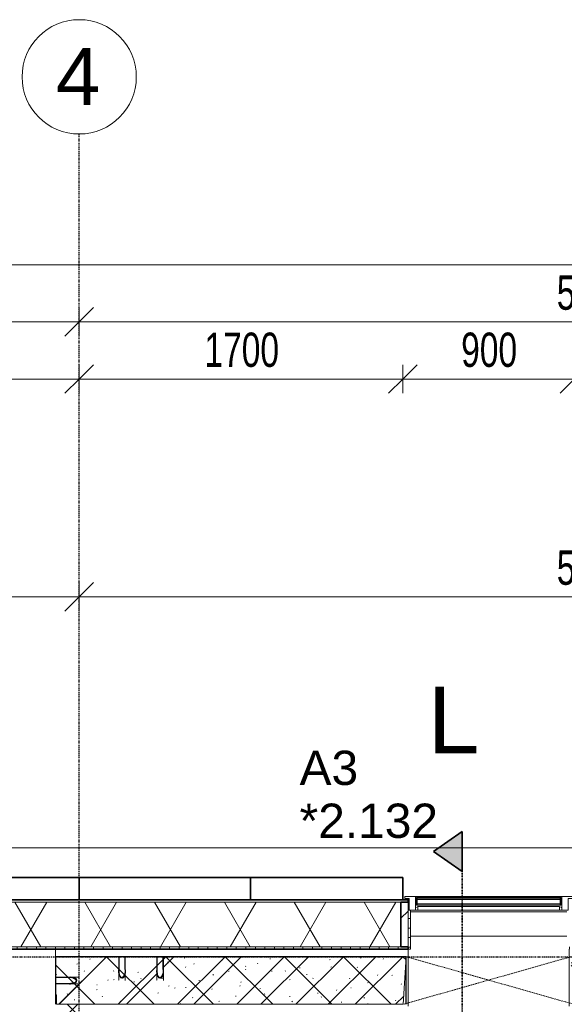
# Model space of a CAD drawing. Header units: millimetres. Extents: x -80560 to 110805, y -11020 to 52719.
# Tile 137 of 182: x 56182 to 59042, y 47550 to 52719. Entities that reach past the tile are written whole.
import ezdxf

# ---------------------------------------------------------------- set-up
doc = ezdxf.new("R2010")
doc.units = ezdxf.units.MM
for name, pattern in [('CENTER2', [20, 8, -4, 4, -4]), ('Dash', [6.35, 3.175, -3.175]), ('DASHDOT2', [8, 4, -2, 0, -2]), ('DASHED2-1', [3, 2, -1]), ('Hidden 1', [3.5, 2, -1.5])]:
    doc.linetypes.add(name, pattern=pattern)
for name, color, linetype, lineweight in [('A-ANNO-DIMS', 211, 'Continuous', 9), ('A-ANNO-DIMS-100', 211, 'Continuous', 9), ('A-FLOR', 192, 'Continuous', 18), ('A-FLOR-OVHD', 1, 'DASHED2-1', 18), ('A-GENM', 13, 'Continuous', 18), ('A-GLAZ', 151, 'Continuous', 18), ('A-GLAZ-IDEN', 152, 'Continuous', 18), ('A-GLAZ-SILL', 1, 'Continuous', 18), ('A-WALL', 113, 'Continuous', 35), ('A-WALL-PATT', 111, 'Continuous', 35), ('G-ANNO-SYMB', 111, 'Continuous', 9), ('S-GRID', 1, 'Continuous', 9), ('S-GRID-IDEN', 1, 'Continuous', 9)]:
    doc.layers.add(name, color=color, linetype=linetype, lineweight=lineweight)
doc.styles.add('Arial', font='arial.ttf', dxfattribs={"height": 180})
doc.styles.add('Arial_4', font='arial.ttf', dxfattribs={"height": 350})
doc.styles.add('Arial_5', font='arial.ttf', dxfattribs={"height": 300})
doc.styles.add('Arial_6', font='arial.ttf', dxfattribs={"width": 0.7, "height": 180})
doc.dimstyles.new('n3o_1_8', dxfattribs={"dimscale": 304.8, "dimtxt": 183.646692, "dimasz": 0.492126, "dimexe": 0.246063, "dimexo": 0.0625, "dimgap": 0.032808, "dimtad": 1, "dimdec": 0, "dimdsep": 46, "dimtxsty": 'Arial_6', "dimblk1": 'OBLIQUE', "dimblk2": 'OBLIQUE', "dimsah": 1, "dimcen": 0.09, "dimdle": 0.246063, "dimazin": 0, "dimtfac": 1, "dimtdec": 4, "dimtix": 1, "dimtmove": 0, "dimatfit": 3, "dimfxl": 0.246063, "dimfxlon": 1, "dimtvp": 1, "dimtolj": 1, "dimtzin": 0, "dimarcsym": 2})
doc.dimstyles.new('n3o_1_8_4', dxfattribs={"dimscale": 304.8, "dimtxt": 183.646692, "dimasz": 0.492126, "dimexe": 0.246063, "dimexo": 0.0625, "dimgap": 0.032808, "dimtad": 1, "dimdec": 0, "dimdsep": 46, "dimtxsty": 'Arial_6', "dimblk1": 'OBLIQUE', "dimblk2": 'OBLIQUE', "dimsah": 1, "dimcen": 0.09, "dimdle": 0.246063, "dimazin": 0, "dimtfac": 1, "dimtdec": 4, "dimtix": 1, "dimtmove": 0, "dimatfit": 3, "dimfxl": 0.246063, "dimfxlon": 1, "dimtvp": 1, "dimtolj": 1, "dimtzin": 0, "dimarcsym": 2})

# ---------------------------------------------------------------- blocks, each defined once
blk = doc.blocks.new('19112_SW_LeonardoCollege_R2020_rvt-1-DO_02 tweede verdieping')
at = {"layer": 'A-WALL-PATT', "lineweight": 5}
h = blk.add_hatch(dxfattribs=at)
h.set_pattern_fill('FP_177', color=10, angle=45, style=0, pattern_type=2)
h.set_pattern_definition([(225, (34237.5, 47800), (155.563, -155.563), []), (315, (34237.5, 47800), (155.563, 155.563), [])])
h.paths.add_polyline_path([(31671.3, 47550), (33317, 47550), (33317, 47800), (31475, 47800), (31475, 47550)], flags=0)
h.paths.add_polyline_path([(37000, 47550), (37000, 47800), (35483, 47800), (35483, 47550), (36957.4, 47550)], flags=0)
h.paths.add_polyline_path([(34183, 47550), (34617, 47550), (34617, 47800), (34183, 47800), (34183, 47581.1)], flags=0)
h = blk.add_hatch(dxfattribs=at)
h.set_pattern_fill('FP_175', color=10, angle=45, style=0, pattern_type=2)
h.set_pattern_definition([(135, (31725, 43632.5), (-155.563, -155.563), []), (225, (31725, 43632.5), (155.563, -155.563), [])])
h.paths.add_polyline_path([(31671.3, 39715), (31725, 39715), (31725, 47550), (31475, 47550), (31475, 39715)], flags=0)
at = {"layer": 'A-WALL', "color": 50, "lineweight": 25}
for p, q in [((33317, 47800), (31475, 47800)), ((31475, 47800), (31475, 47550)), ((33317, 47550), (33317, 47800))]:
    blk.add_line(p, q, dxfattribs=at)
at = {"layer": 'A-WALL', "color": 250, "lineweight": 9}
blk.add_line((33317, 47800), (33327, 47800), dxfattribs=at)
blk = doc.blocks.new('MB 31 Wandsparing - 866 x 1634-3275055-DO_02 tweede verdieping')
at = {"layer": 'A-GENM', "linetype": 'Dash', "lineweight": 9}
for p, q in [((-456.2, 125), (424.8, -125)), ((-441.2, -125), (439.8, 125))]:
    blk.add_line(p, q, dxfattribs=at)
blk = doc.blocks.new('MB 23 Gain Inno _onder element_ - ø83 x 1000-V470-DO_02 tweede verdieping')
at = {"layer": 'A-GENM', "linetype": 'Hidden 1', "lineweight": 13}
for p, q in [((-17, -125), (-17, -60)), ((-15, -60), (-15, -125)), ((15, -125), (15, -60)), ((17, -60), (17, -125)), ((-15, -125), (-17, -125)), ((17, -125), (15, -125))]:
    blk.add_line(p, q, dxfattribs=at)
at = {"layer": 'A-GENM', "linetype": 'Hidden 1', "lineweight": 13, "flags": 128}
for points in [[(-17, -60), (-17, -57.6), (-17, -55.2), (-17, -52.8), (-17, -50.4), (-17, -48.1), (-17, -45.7), (-17, -43.4), (-17, -41.1), (-17, -38.9), (-17, -36.6), (-17, -34.4), (-17, -32.3), (-17, -30.2), (-17, -28.1), (-17, -26.1), (-17, -24.2), (-17, -22.3), (-17, -20.4), (-17, -18.7), (-17, -17), (-17, -15.3), (-17, -13.8), (-17, -12.3), (-17, -10.8), (-17, -9.5), (-17, -8.3), (-17, -7.1), (-17, -6), (-17, -5), (-17, -4.1), (-17, -3.3), (-17, -2.5), (-17, -1.9), (-17, -1.3), (-17, -0.9), (-17, -0.5), (-17, -0.2), (-17, -0.1), (-17, 0)], [(0, -15), (-6.7, -17.7), (-11, -23.6), (-13.4, -30.6), (-14.5, -37.9), (-14.9, -45.3), (-15, -52.7), (-15, -60)], [(0, -11.7), (7.4, -14.5), (12.3, -20.7), (15.1, -28.2), (16.4, -36.1), (16.9, -44.1), (17, -52.1), (17, -60)], [(17, 0), (17, -0.2), (17, -0.4), (17, -0.8), (17, -1.2), (17, -1.7), (17, -2.3), (17, -3), (17, -3.8), (17, -4.7), (17, -5.7), (17, -6.8), (17, -7.9), (17, -9.2), (17, -10.5), (17, -11.9), (17, -13.3), (17, -14.9), (17, -16.5), (17, -18.2), (17, -20), (17, -21.8), (17, -23.7), (17, -25.6), (17, -27.6), (17, -29.6), (17, -31.7), (17, -33.9), (17, -36), (17, -38.3), (17, -40.5), (17, -42.8), (17, -45.1), (17, -47.4), (17, -49.8), (17, -52.2), (17, -54.6), (17, -57), (17, -59.4), (17, -60)]]:
    blk.add_lwpolyline(points, dxfattribs=at)
at = {"layer": 'A-GENM', "linetype": 'Hidden 1', "lineweight": 13}
for centre, radius, start, end in [((27.3, -48.5), 45.8, 126.6292, 194.56), ((-27.8, -49.3), 44.1, 345.9286, 50.9413)]:
    blk.add_arc(centre, radius, start, end, dxfattribs=at)
blk = doc.blocks.new('MB 23 Gain Inno _onder element_ - ø63 x 900-V471-DO_02 tweede verdieping')
at = {"layer": 'A-GENM', "linetype": 'Hidden 1', "lineweight": 13}
for p, q in [((-17, -125), (-17, -60)), ((-15, -60), (-15, -125)), ((15, -125), (15, -60)), ((17, -60), (17, -125)), ((-15, -125), (-17, -125)), ((17, -125), (15, -125))]:
    blk.add_line(p, q, dxfattribs=at)
at = {"layer": 'A-GENM', "linetype": 'Hidden 1', "lineweight": 13, "flags": 128}
for points in [[(-17, -60), (-17, -57.6), (-17, -55.2), (-17, -52.8), (-17, -50.4), (-17, -48.1), (-17, -45.7), (-17, -43.4), (-17, -41.1), (-17, -38.9), (-17, -36.6), (-17, -34.4), (-17, -32.3), (-17, -30.2), (-17, -28.1), (-17, -26.1), (-17, -24.2), (-17, -22.3), (-17, -20.4), (-17, -18.7), (-17, -17), (-17, -15.3), (-17, -13.8), (-17, -12.3), (-17, -10.8), (-17, -9.5), (-17, -8.3), (-17, -7.1), (-17, -6), (-17, -5), (-17, -4.1), (-17, -3.3), (-17, -2.5), (-17, -1.9), (-17, -1.3), (-17, -0.9), (-17, -0.5), (-17, -0.2), (-17, -0.1), (-17, 0)], [(0, -15), (-6.7, -17.7), (-11, -23.6), (-13.4, -30.6), (-14.5, -37.9), (-14.9, -45.3), (-15, -52.7), (-15, -60)], [(0, -11.7), (7.4, -14.5), (12.3, -20.7), (15.1, -28.2), (16.4, -36.1), (16.9, -44.1), (17, -52.1), (17, -60)], [(17, 0), (17, -0.2), (17, -0.4), (17, -0.8), (17, -1.2), (17, -1.7), (17, -2.3), (17, -3), (17, -3.8), (17, -4.7), (17, -5.7), (17, -6.8), (17, -7.9), (17, -9.2), (17, -10.5), (17, -11.9), (17, -13.3), (17, -14.9), (17, -16.5), (17, -18.2), (17, -20), (17, -21.8), (17, -23.7), (17, -25.6), (17, -27.6), (17, -29.6), (17, -31.7), (17, -33.9), (17, -36), (17, -38.3), (17, -40.5), (17, -42.8), (17, -45.1), (17, -47.4), (17, -49.8), (17, -52.2), (17, -54.6), (17, -57), (17, -59.4), (17, -60)]]:
    blk.add_lwpolyline(points, dxfattribs=at)
at = {"layer": 'A-GENM', "linetype": 'Hidden 1', "lineweight": 13}
for centre, radius, start, end in [((27.3, -48.5), 45.8, 126.6292, 194.56), ((-27.8, -49.3), 44.1, 345.9286, 50.9413)]:
    blk.add_arc(centre, radius, start, end, dxfattribs=at)
blk = doc.blocks.new('MB 23 Gain Inno _onder element_ - ø63 x 900-V472-DO_02 tweede verdieping')
at = {"layer": 'A-GENM', "linetype": 'Hidden 1', "lineweight": 13}
for p, q in [((-17, -125), (-17, -60)), ((-15, -60), (-15, -125)), ((15, -125), (15, -60)), ((17, -60), (17, -125)), ((-15, -125), (-17, -125)), ((17, -125), (15, -125))]:
    blk.add_line(p, q, dxfattribs=at)
at = {"layer": 'A-GENM', "linetype": 'Hidden 1', "lineweight": 13, "flags": 128}
for points in [[(-17, -60), (-17, -57.6), (-17, -55.2), (-17, -52.8), (-17, -50.4), (-17, -48.1), (-17, -45.7), (-17, -43.4), (-17, -41.1), (-17, -38.9), (-17, -36.6), (-17, -34.4), (-17, -32.3), (-17, -30.2), (-17, -28.1), (-17, -26.1), (-17, -24.2), (-17, -22.3), (-17, -20.4), (-17, -18.7), (-17, -17), (-17, -15.3), (-17, -13.8), (-17, -12.3), (-17, -10.8), (-17, -9.5), (-17, -8.3), (-17, -7.1), (-17, -6), (-17, -5), (-17, -4.1), (-17, -3.3), (-17, -2.5), (-17, -1.9), (-17, -1.3), (-17, -0.9), (-17, -0.5), (-17, -0.2), (-17, -0.1), (-17, 0)], [(0, -15), (-6.7, -17.7), (-11, -23.6), (-13.4, -30.6), (-14.5, -37.9), (-14.9, -45.3), (-15, -52.7), (-15, -60)], [(0, -11.7), (7.4, -14.5), (12.3, -20.7), (15.1, -28.2), (16.4, -36.1), (16.9, -44.1), (17, -52.1), (17, -60)], [(17, 0), (17, -0.2), (17, -0.4), (17, -0.8), (17, -1.2), (17, -1.7), (17, -2.3), (17, -3), (17, -3.8), (17, -4.7), (17, -5.7), (17, -6.8), (17, -7.9), (17, -9.2), (17, -10.5), (17, -11.9), (17, -13.3), (17, -14.9), (17, -16.5), (17, -18.2), (17, -20), (17, -21.8), (17, -23.7), (17, -25.6), (17, -27.6), (17, -29.6), (17, -31.7), (17, -33.9), (17, -36), (17, -38.3), (17, -40.5), (17, -42.8), (17, -45.1), (17, -47.4), (17, -49.8), (17, -52.2), (17, -54.6), (17, -57), (17, -59.4), (17, -60)]]:
    blk.add_lwpolyline(points, dxfattribs=at)
at = {"layer": 'A-GENM', "linetype": 'Hidden 1', "lineweight": 13}
for centre, radius, start, end in [((27.3, -48.5), 45.8, 126.6292, 194.56), ((-27.8, -49.3), 44.1, 345.9286, 50.9413)]:
    blk.add_arc(centre, radius, start, end, dxfattribs=at)
blk = doc.blocks.new('95251-Leonardo College Leiden_rvt-1-DO_02 tweede verdieping')
at = {"layer": 'A-WALL-PATT', "lineweight": 9}
h = blk.add_hatch(dxfattribs=at)
h.set_pattern_fill('FP_187', color=55, style=0, pattern_type=2)
h.set_pattern_definition([(45, (0, 0), (-176.7767, 176.7767), []), (17, (0, 0), (51.37877, 156.87645), [3.353, -159.647, 3.353, -88.647, -134]), (17, (0, 0), (51.37877, 156.87645), [-255, 3.353, -130.647]), (48, (0, 0), (-36.014, 160.26226), [3.353, -158.647, 3.353, -160.647, -132]), (48, (0, 0), (-36.014, 160.26226), [-326, 3.353, -128.647]), (71, (0, 0), (-94.825, 133.12483), [3.353, -156.647, 3.353, -87.247, -131]), (71, (0, 0), (-94.825, 133.12483), [-250.6, 3.353, -127.647])])
h.paths.add_polyline_path([(36667, 47550), (36858, 47550), (36858.9, 47641), (36875, 47663.3), (36882.4, 47660.5), (36887.3, 47654.3), (36890.1, 47646.8), (36891.9, 47630.9), (36892, 47550), (37000, 47550), (37000, 47800), (35483, 47800), (35498, 47550), (36433, 47550), (36433.9, 47641), (36450, 47663.3), (36457.4, 47660.5), (36462.3, 47654.3), (36465.1, 47646.8), (36466.9, 47630.9), (36467, 47550), (36633, 47550), (36633.9, 47641), (36650, 47663.3), (36657.4, 47660.5), (36662.3, 47654.3), (36665.1, 47646.8), (36666.9, 47630.9), (36667, 47581.1)], flags=0)
h.paths.add_polyline_path([(34602, 47550), (34608.1, 47658), (34484, 47658.9), (34461.7, 47675), (34464.5, 47682.4), (34470.7, 47687.3), (34478.2, 47690.1), (34494.1, 47691.9), (34534.6, 47692), (34610.5, 47692), (34617, 47800), (34183, 47800), (34198, 47550), (34314.4, 47550)], flags=0)
h.paths.add_polyline_path([(33302, 47550), (33317, 47800), (32042, 47800), (32041.1, 47709), (32025, 47686.7), (32017.6, 47689.5), (32012.7, 47695.7), (32009.5, 47706), (32008.1, 47719.1), (32008, 47800), (31842, 47800), (31841.1, 47709), (31825, 47686.7), (31817.6, 47689.5), (31812.7, 47695.7), (31809.9, 47703.2), (31808.1, 47719.1), (31808, 47800), (31475, 47800), (31475, 47692), (31566, 47691.1), (31588.3, 47675), (31585.5, 47667.6), (31579.3, 47662.7), (31571.8, 47659.9), (31555.9, 47658.1), (31475, 47658), (31475, 47600), (31480, 47600), (31480, 47550), (32846, 47550)], flags=0)
at = {"layer": 'A-WALL', "color": 130, "lineweight": 5}
for p, q in [((31808, 47800), (31475, 47800)), ((31475, 47800), (31475, 47692)), ((31808, 47735), (31808, 47800)), ((32008, 47800), (31842, 47800)), ((31842, 47800), (31842, 47735)), ((32008, 47735), (32008, 47800)), ((33317, 47800), (32042, 47800)), ((32042, 47800), (32042, 47735)), ((33302, 47550), (33317, 47800)), ((31475, 47692), (31540, 47692)), ((31540, 47658), (31475, 47658)), ((31475, 47658), (31475, 47600)), ((31475, 47600), (31480, 47600)), ((31480, 47600), (31480, 47550)), ((31480, 47550), (33302, 47550))]:
    blk.add_line(p, q, dxfattribs=at)
at = {"layer": 'A-WALL', "color": 130, "lineweight": 5, "flags": 128}
for points in [[(31825, 47686.7), (31817.6, 47689.5), (31812.7, 47695.7), (31809.9, 47703.2), (31808.6, 47711.1), (31808.1, 47719.1), (31808, 47727.1), (31808, 47735)], [(32025, 47686.7), (32017.6, 47689.5), (32012.7, 47695.7), (32009.9, 47703.2), (32008.6, 47711.1), (32008.1, 47719.1), (32008, 47727.1), (32008, 47735)], [(31588.3, 47675), (31585.5, 47667.6), (31579.3, 47662.7), (31571.8, 47659.9), (31563.9, 47658.6), (31555.9, 47658.1), (31547.9, 47658), (31540, 47658)]]:
    blk.add_lwpolyline(points, dxfattribs=at)
at = {"layer": 'A-WALL', "color": 130, "lineweight": 5}
for centre, start, end in [((31797.7, 47723.5), 341.5933, 14.56), ((31997.7, 47723.5), 341.5933, 14.56), ((31551.5, 47647.7), 71.5933, 104.56), ((31551.5, 47647.7), 36.6292, 70.3154), ((31797.7, 47723.5), 306.6292, 340.3154), ((31997.7, 47723.5), 306.6292, 340.3154)]:
    blk.add_arc(centre, 45.8, start, end, dxfattribs=at)
at = {"color": 191, "lineweight": 9, "extrusion": (0, 0, -1)}
for name, p, rotation in [('MB 23 Gain Inno _onder element_ - ø63 x 900-V471-DO_02 tweede verdieping', (-31825, 47675), 180), ('MB 23 Gain Inno _onder element_ - ø63 x 900-V472-DO_02 tweede verdieping', (-32025, 47675), 180), ('MB 23 Gain Inno _onder element_ - ø83 x 1000-V470-DO_02 tweede verdieping', (-31600, 47675), 89.99999999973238)]:
    blk.add_blockref(name, p, dxfattribs=dict(at, rotation=rotation))
at = {"color": 191, "lineweight": 9, "rotation": 180}
blk.add_blockref('MB 31 Wandsparing - 866 x 1634-3275055-DO_02 tweede verdieping', (33741.8, 47675), dxfattribs=at)
blk = doc.blocks.new('Basic Wall _ 41_WA_n3o_cladding_vertikaal_random_100mm_oorspronkelijk - ___-31301030-DO_02 tweede verdieping')
at = {"layer": 'A-WALL', "lineweight": 18}
for p, q in [((10629, 48371), (59321, 48371)), ((33332, 48101), (33300, 48101)), ((33332, 48099), (33327, 48099))]:
    blk.add_line(p, q, dxfattribs=at)
blk = doc.blocks.new('NLRS_41_GM_WPB_spouwlat-SH_generiek_ISR - 235x38-V217-DO_02 tweede verdieping')
at = {"layer": 'A-GENM'}
h = blk.add_hatch(dxfattribs=at)
h.set_pattern_fill('FP_70', color=256, style=0, pattern_type=2)
h.set_pattern_definition([(45, (0, 0), (-141.42136, 141.42136), [])])
h.paths.add_polyline_path([(33327, 47852), (33327, 48087), (33289, 48087), (33289, 47852)], flags=0)
for p, q in [((33327, 48087), (33289, 48087)), ((33289, 48087), (33289, 47852)), ((33327, 47852), (33327, 48087)), ((33289, 47852), (33327, 47852))]:
    blk.add_line(p, q, dxfattribs=at)
blk = doc.blocks.new('41_dagkanten_SH_generiek_ISR - 12x204_5-V220-DO_02 tweede verdieping')
at = {"layer": 'A-GENM'}
h = blk.add_hatch(dxfattribs=at)
h.set_pattern_fill('FP_71', color=256, style=0, pattern_type=2)
h.set_pattern_definition([(0, (0, 0), (0, 50), [])])
h.paths.add_polyline_path([(33327, 47839.5), (33339, 47839.5), (33339, 48044), (33327, 48044), (33327, 47914.3)], flags=0)
for p, q in [((33332, 48044), (33327, 48044)), ((33327, 48044), (33327, 47839.5)), ((33339, 47839.5), (33339, 48044)), ((33327, 47839.5), (33339, 47839.5))]:
    blk.add_line(p, q, dxfattribs=at)
blk = doc.blocks.new('merk 900 vast glas shadowbox - merk 900 vast glas shadowbox-32549056-DO_02 tweede verdieping')
at = {"layer": 'A-GLAZ'}
for p, q in [((-362, 0), (-440, 0)), ((-440, 0), (-440, -10)), ((-362, -4), (-362, 0)), ((440, 0), (362, 0)), ((362, 0), (362, -4)), ((440, -10), (440, 0)), ((-440, -10), (-418, -10)), ((-418, -10), (-418, -72)), ((-384, -72), (-384, -4)), ((-384, -4), (-362, -4)), ((362, -4), (384, -4)), ((384, -4), (384, -72)), ((418, -72), (418, -10)), ((418, -10), (440, -10)), ((-418, -72), (-384, -72)), ((384, -72), (418, -72))]:
    blk.add_line(p, q, dxfattribs=at)
at = {"layer": 'A-GLAZ-SILL'}
for p, q in [((362, 0), (-362, 0)), ((362, -4), (-362, -4))]:
    blk.add_line(p, q, dxfattribs=at)
blk = doc.blocks.new('31_n3o_gevelopening_vensterbank - 380x15-V377-DO_02 tweede verdieping')
at = {"layer": 'A-GENM'}
for p, q in [((0, -311.5), (0, -12)), ((846, -12), (846, -311.5)), ((12, -380), (834, -380))]:
    blk.add_line(p, q, dxfattribs=at)
blk = doc.blocks.new('30_n3o_RT72_glas met glaslat - Type 1-33567359-DO_02 tweede verdieping')
at = {"layer": 'A-GENM'}
for points in [[(349.6, -5), (-379, -5), (-379, -11), (379, -11), (379, -5)], [(349.6, -35), (-379, -35), (-379, -41), (379, -41), (379, -35)]]:
    blk.add_hatch(color=256, dxfattribs=at).paths.add_polyline_path(points, flags=0)
for p, q in [((379, -5), (-379, -5)), ((-379, -5), (-379, -11)), ((-375, -5), (-379, -5)), ((-379, -5), (-379, -41)), ((-379, -11), (379, -11)), ((379, -35), (-379, -35)), ((-379, -35), (-379, -41)), ((-379, -41), (379, -41)), ((-379, -41), (-375, -41)), ((-375, -41), (-375, -5)), ((379, -5), (375, -5)), ((375, -5), (375, -41)), ((375, -41), (379, -41)), ((379, -11), (379, -5)), ((379, -41), (379, -5)), ((379, -41), (379, -35))]:
    blk.add_line(p, q, dxfattribs=at)
blk = doc.blocks.new('DPWP_30_n3o_RT72_glas met glaslat Frame1 - Type 1-33567362-DO_02 tweede verdieping')
at = {"layer": 'A-GENM'}
for p, q in [((-372, -7.8), (-384, -15)), ((-384, -27), (-372, -27)), ((372, -7.8), (-372, -7.8)), ((-372, -7.8), (-372, -27)), ((-372, -27), (-372, -7.8)), ((-372, -27), (372, -27)), ((372, -27), (372, -7.8)), ((384, -15), (372, -7.8)), ((372, -7.8), (372, -27)), ((372, -27), (384, -27))]:
    blk.add_line(p, q, dxfattribs=at)
blk = doc.blocks.new('Section - 00_n3o_sectionmark_detailaanduiding-325618-DO_02 tweede verdieping')
at = {"layer": 'G-ANNO-SYMB'}
blk.add_hatch(color=256, dxfattribs=at).paths.add_polyline_path([(0, 0), (1.05, 1.5), (2.101, 0)], flags=0)
at = {"layer": 'G-ANNO-SYMB', "linetype": 'DASHDOT2', "lineweight": 35}
for p, q in [((1.05, 1.5), (0, 0)), ((2.101, 0), (1.05, 1.5)), ((0, 0), (2.101, 0))]:
    blk.add_line(p, q, dxfattribs=at)
blk = doc.blocks.new('Grid - r_3_0mm-316018-DO_02 tweede verdieping')
at = {"layer": 'S-GRID-IDEN'}
blk.add_circle((0, 0), 3, dxfattribs=at)
blk = doc.blocks.new('DIMBLOCK43-DO_02 tweede verdieping')
at = {"layer": 'A-ANNO-DIMS-100'}
for p, q in [((54694.8, 50832.7), (54769.8, 50907.7)), ((54694.8, 50757.7), (54694.8, 50907.7)), ((56494.8, 50832.7), (56569.8, 50907.7)), ((56494.8, 50757.7), (56494.8, 50907.7)), ((54694.8, 50832.7), (54619.8, 50757.7)), ((54694.8, 50832.7), (56494.8, 50832.7)), ((54694.8, 50832.7), (54694.8, 50757.7)), ((56494.8, 50832.7), (56419.8, 50757.7)), ((56494.8, 50832.7), (56494.8, 50757.7))]:
    blk.add_line(p, q, dxfattribs=at)
at = {"layer": 'A-ANNO-DIMS-100', "color": 0, "insert": (55402.7, 51076.4), "char_height": 180, "width": 461.094, "attachment_point": 1, "line_spacing_factor": 0.941778, "style": 'Arial_6'}
blk.add_mtext('1800', dxfattribs=at)
blk = doc.blocks.new('_Oblique')
at = {"color": 0, "linetype": 'ByBlock', "lineweight": -2}
blk.add_line((-0.5, -0.5), (0.5, 0.5), dxfattribs=at)
blk = doc.blocks.new('DIMBLOCK44-DO_02 tweede verdieping')
at = {"layer": 'A-ANNO-DIMS-100'}
for p, q in [((56494.8, 50832.7), (56569.8, 50907.7)), ((56494.8, 50757.7), (56494.8, 50907.7)), ((58194.8, 50832.7), (58269.8, 50907.7)), ((58194.8, 50757.7), (58194.8, 50907.7)), ((56494.8, 50832.7), (56419.8, 50757.7)), ((56494.8, 50832.7), (58194.8, 50832.7)), ((56494.8, 50832.7), (56494.8, 50757.7)), ((58194.8, 50832.7), (58119.8, 50757.7)), ((58194.8, 50832.7), (58194.8, 50757.7))]:
    blk.add_line(p, q, dxfattribs=at)
at = {"layer": 'A-ANNO-DIMS-100', "color": 0, "insert": (57152.7, 51076.4), "char_height": 180, "width": 461.094, "attachment_point": 1, "line_spacing_factor": 0.941778, "style": 'Arial_6'}
blk.add_mtext('1700', dxfattribs=at)
blk = doc.blocks.new('DIMBLOCK45-DO_02 tweede verdieping')
at = {"layer": 'A-ANNO-DIMS-100'}
for p, q in [((58194.8, 50832.7), (58269.8, 50907.7)), ((58194.8, 50757.7), (58194.8, 50907.7)), ((59094.8, 50832.7), (59169.8, 50907.7)), ((59094.8, 50757.7), (59094.8, 50907.7)), ((58194.8, 50832.7), (58119.8, 50757.7)), ((58194.8, 50832.7), (59094.8, 50832.7)), ((58194.8, 50832.7), (58194.8, 50757.7)), ((59094.8, 50832.7), (59019.8, 50757.7)), ((59094.8, 50832.7), (59094.8, 50757.7))]:
    blk.add_line(p, q, dxfattribs=at)
at = {"layer": 'A-ANNO-DIMS-100', "color": 0, "insert": (58500.7, 51076.4), "char_height": 180, "width": 345.821, "attachment_point": 1, "line_spacing_factor": 0.941778, "style": 'Arial_6'}
blk.add_mtext('900', dxfattribs=at)
blk = doc.blocks.new('DIMBLOCK46-DO_02 tweede verdieping')
at = {"layer": 'A-ANNO-DIMS-100'}
for p, q in [((59094.8, 50832.7), (59169.8, 50907.7)), ((59094.8, 50757.7), (59094.8, 50907.7)), ((59494.8, 50832.7), (59569.8, 50907.7)), ((59494.8, 50757.7), (59494.8, 50907.7)), ((59094.8, 50832.7), (59019.8, 50757.7)), ((59094.8, 50832.7), (59494.8, 50832.7)), ((59094.8, 50832.7), (59094.8, 50757.7)), ((59494.8, 50832.7), (59419.8, 50757.7)), ((59494.8, 50832.7), (59494.8, 50757.7))]:
    blk.add_line(p, q, dxfattribs=at)
at = {"layer": 'A-ANNO-DIMS-100', "color": 0, "insert": (59150.7, 51076.4), "char_height": 180, "width": 345.821, "attachment_point": 1, "line_spacing_factor": 0.941778, "style": 'Arial_6'}
blk.add_mtext('400', dxfattribs=at)
blk = doc.blocks.new('DIMBLOCK140-DO_02 tweede verdieping')
at = {"layer": 'A-ANNO-DIMS-100'}
for p, q in [((51094.8, 51132.7), (51169.8, 51207.7)), ((51094.8, 51207.7), (51094.8, 51057.7)), ((51094.8, 51132.7), (51094.8, 51207.7)), ((56494.8, 51132.7), (56569.8, 51207.7)), ((56494.8, 51207.7), (56494.8, 51057.7)), ((56494.8, 51132.7), (56494.8, 51207.7)), ((51094.8, 51132.7), (51019.8, 51057.7)), ((51094.8, 51132.7), (56494.8, 51132.7)), ((56494.8, 51132.7), (56419.8, 51057.7))]:
    blk.add_line(p, q, dxfattribs=at)
at = {"layer": 'A-ANNO-DIMS-100', "color": 0, "insert": (53602.7, 51376.4), "char_height": 180, "width": 461.094, "attachment_point": 1, "line_spacing_factor": 0.941778, "style": 'Arial_6'}
blk.add_mtext('5400', dxfattribs=at)
blk = doc.blocks.new('DIMBLOCK141-DO_02 tweede verdieping')
at = {"layer": 'A-ANNO-DIMS-100'}
for p, q in [((56494.8, 51132.7), (56569.8, 51207.7)), ((56494.8, 51207.7), (56494.8, 51057.7)), ((56494.8, 51132.7), (56494.8, 51207.7)), ((61894.8, 51132.7), (61969.8, 51207.7)), ((61894.8, 51207.7), (61894.8, 51057.7)), ((61894.8, 51132.7), (61894.8, 51207.7)), ((56494.8, 51132.7), (56419.8, 51057.7)), ((56494.8, 51132.7), (61894.8, 51132.7)), ((61894.8, 51132.7), (61819.8, 51057.7))]:
    blk.add_line(p, q, dxfattribs=at)
at = {"layer": 'A-ANNO-DIMS-100', "color": 0, "insert": (59002.7, 51376.4), "char_height": 180, "width": 461.094, "attachment_point": 1, "line_spacing_factor": 0.941778, "style": 'Arial_6'}
blk.add_mtext('5400', dxfattribs=at)
blk = doc.blocks.new('DIMBLOCK175-DO_02 tweede verdieping')
at = {"layer": 'A-ANNO-DIMS-100'}
for p, q in [((35523.8, 51432.7), (35598.8, 51507.7)), ((35523.8, 51357.7), (35523.8, 51507.7)), ((84215.8, 51432.7), (84290.8, 51507.7)), ((84215.8, 51357.7), (84215.8, 51507.7)), ((35448.8, 51432.7), (84290.8, 51432.7)), ((35523.8, 51432.7), (35448.8, 51357.7)), ((35523.8, 51432.7), (35523.8, 51357.7)), ((84215.8, 51432.7), (84140.8, 51357.7)), ((84215.8, 51432.7), (84215.8, 51357.7))]:
    blk.add_line(p, q, dxfattribs=at)
at = {"layer": 'A-ANNO-DIMS-100', "color": 0, "insert": (59629.7, 51676.4), "char_height": 180, "width": 576.368, "attachment_point": 1, "line_spacing_factor": 0.941778, "style": 'Arial_6'}
blk.add_mtext('48692', dxfattribs=at)
blk = doc.blocks.new('DIMBLOCK644-DO_02 tweede verdieping')
at = {"layer": 'A-ANNO-DIMS-100'}
for p, q in [((51894.8, 49688.8), (51969.8, 49763.8)), ((51894.8, 49613.8), (51894.8, 49763.8)), ((56494.8, 49688.8), (56569.8, 49763.8)), ((56494.8, 49763.8), (56494.8, 49613.8)), ((56494.8, 49688.8), (56494.8, 49763.8)), ((51894.8, 49688.8), (51819.8, 49613.8)), ((51894.8, 49688.8), (56494.8, 49688.8)), ((51894.8, 49688.8), (51894.8, 49613.8)), ((56494.8, 49688.8), (56419.8, 49613.8))]:
    blk.add_line(p, q, dxfattribs=at)
at = {"layer": 'A-ANNO-DIMS-100', "color": 0, "insert": (54002.7, 49932.5), "char_height": 180, "width": 461.094, "attachment_point": 1, "line_spacing_factor": 0.941778, "style": 'Arial_6'}
blk.add_mtext('4600', dxfattribs=at)
blk = doc.blocks.new('DIMBLOCK645-DO_02 tweede verdieping')
at = {"layer": 'A-ANNO-DIMS-100'}
for p, q in [((56494.8, 49688.8), (56569.8, 49763.8)), ((56494.8, 49763.8), (56494.8, 49613.8)), ((56494.8, 49688.8), (56494.8, 49763.8)), ((61894.8, 49688.8), (61969.8, 49763.8)), ((61894.8, 49763.8), (61894.8, 49613.8)), ((61894.8, 49688.8), (61894.8, 49763.8)), ((56494.8, 49688.8), (56419.8, 49613.8)), ((56494.8, 49688.8), (61894.8, 49688.8)), ((61894.8, 49688.8), (61819.8, 49613.8))]:
    blk.add_line(p, q, dxfattribs=at)
at = {"layer": 'A-ANNO-DIMS-100', "color": 0, "insert": (59002.7, 49932.5), "char_height": 180, "width": 461.094, "attachment_point": 1, "line_spacing_factor": 0.941778, "style": 'Arial_6'}
blk.add_mtext('5400', dxfattribs=at)

msp = doc.modelspace()

# ---------------------------------------------------------------- hatches: boundary and pattern name
at = {"layer": 'A-WALL-PATT', "lineweight": 18}
h = msp.add_hatch(dxfattribs=at)
h.set_pattern_fill('FP_66', color=256, style=0, pattern_type=2)
h.set_pattern_definition([(180, (59869.82, 48099), (1e-13, -50), [])])
h.paths.add_polyline_path([(83943.8, 48087), (83943.8, 48099), (83017.8, 48099), (83017.8, 48087), (83931.8, 48087)], flags=0)
h.paths.add_polyline_path([(80805.8, 48087), (82171.8, 48087), (82171.8, 48099), (80767.8, 48099), (80767.8, 48087)], flags=0)
h.paths.add_polyline_path([(79021.8, 48087), (79021.8, 48099), (77167.8, 48099), (77167.8, 48087), (78983.8, 48087)], flags=0)
h.paths.add_polyline_path([(74186.5, 48087), (76321.8, 48087), (76321.8, 48099), (74017.8, 48099), (74017.8, 48087), (74055.8, 48087)], flags=0)
h.paths.add_polyline_path([(73171.8, 48087), (73171.8, 48099), (72217.8, 48099), (72217.8, 48087), (73133.8, 48087)], flags=0)
h.paths.add_polyline_path([(66405.8, 48087), (67771.8, 48087), (67771.8, 48099), (66367.8, 48099), (66367.8, 48087)], flags=0)
h.paths.add_polyline_path([(64155.8, 48087), (64621.8, 48087), (64621.8, 48099), (64117.8, 48099), (64117.8, 48087)], flags=0)
h.paths.add_polyline_path([(59105.8, 48087), (59521.8, 48087), (59521.8, 48099), (59067.8, 48099), (59067.8, 48087)], flags=0)
h.paths.add_polyline_path([(60405.8, 48087), (62371.8, 48087), (62371.8, 48099), (60367.8, 48099), (60367.8, 48087), (60383.9, 48087)], flags=0)
h.paths.add_polyline_path([(55978.8, 48087), (58221.8, 48087), (58221.8, 48099), (54667.8, 48099), (54667.8, 48087), (54804.1, 48087)], flags=0)
h.paths.add_polyline_path([(50655.8, 48087), (52021.8, 48087), (52021.8, 48099), (50617.8, 48099), (50617.8, 48087)], flags=0)
h.paths.add_polyline_path([(47955.8, 48087), (48871.8, 48087), (48871.8, 48099), (47917.8, 48099), (47917.8, 48087)], flags=0)
h.paths.add_polyline_path([(45255.8, 48087), (46171.8, 48087), (46171.8, 48099), (45217.8, 48099), (45217.8, 48087)], flags=0)
h.paths.add_polyline_path([(43057.3, 48087), (44371.8, 48087), (44371.8, 48099), (42967.8, 48099), (42967.8, 48087), (43005.8, 48087)], flags=0)
h.paths.add_polyline_path([(41221.8, 48087), (41221.8, 48099), (38017.8, 48099), (38017.8, 48087), (41183.8, 48087)], flags=0)
h.paths.add_polyline_path([(35807.8, 48087), (37171.8, 48087), (37171.8, 48099), (35795.8, 48099), (35795.8, 48087)], flags=0)
h = msp.add_hatch(dxfattribs=at)
h.set_pattern_fill('FP_2', color=256, style=0, pattern_type=2)
h.set_pattern_definition([(60, (24894.82, 0), (-274.963, 158.75), []), (120, (24894.82, 0), (-274.963, -158.75), [])])
h.paths.add_polyline_path([(83877.6, 47852), (83931.8, 47852), (83931.8, 48087), (83055.8, 48087), (83055.8, 47852), (83696.8, 47852)], flags=0)
h.paths.add_polyline_path([(82133.8, 47852), (82133.8, 48087), (80805.8, 48087), (80805.8, 47852), (81821.9, 47852)], flags=0)
h.paths.add_polyline_path([(77710.5, 47852), (78983.8, 47852), (78983.8, 48087), (77205.8, 48087), (77205.8, 47852)], flags=0)
h.paths.add_polyline_path([(76283.8, 47852), (76283.8, 48087), (74055.8, 48087), (74055.8, 47852), (75948.5, 47852)], flags=0)
h.paths.add_polyline_path([(73133.8, 47852), (73133.8, 48087), (72255.8, 48087), (72255.8, 47852), (73011.8, 47852)], flags=0)
h.paths.add_polyline_path([(67733.8, 47852), (67733.8, 48087), (66405.8, 48087), (66405.8, 47852), (67725.7, 47852)], flags=0)
h.paths.add_polyline_path([(64201.6, 47852), (64583.8, 47852), (64583.8, 48087), (64155.8, 48087), (64155.8, 47852)], flags=0)
h.paths.add_polyline_path([(59483.8, 47852), (59483.8, 48087), (59105.8, 48087), (59105.8, 47852), (59209.2, 47852)], flags=0)
h.paths.add_polyline_path([(58183.8, 47852), (58183.8, 48087), (54705.8, 48087), (54705.8, 47852), (57740.8, 47852)], flags=0)
h.paths.add_polyline_path([(60405.8, 47852), (62333.8, 47852), (62333.8, 48087), (60405.8, 48087), (60405.8, 47914.3)], flags=0)
h.paths.add_polyline_path([(51867.4, 47852), (51983.8, 47852), (51983.8, 48087), (50655.8, 48087), (50655.8, 47852), (51280.1, 47852)], flags=0)
h.paths.add_polyline_path([(48343.3, 47852), (48833.8, 47852), (48833.8, 48087), (47955.8, 48087), (47955.8, 47852)], flags=0)
h.paths.add_polyline_path([(44333.8, 47852), (44333.8, 48087), (43005.8, 48087), (43005.8, 47852), (44231.9, 47852)], flags=0)
h.paths.add_polyline_path([(46133.8, 47852), (46133.8, 48087), (45255.8, 48087), (45255.8, 47852), (45994, 47852)], flags=0)
h.paths.add_polyline_path([(35807.8, 47852), (37133.8, 47852), (37133.8, 48087), (35807.8, 48087)], flags=0)
h.paths.add_polyline_path([(41183.8, 47852), (41183.8, 48087), (38055.8, 48087), (38055.8, 47852), (40707.9, 47852)], flags=0)
h = msp.add_hatch(dxfattribs=at)
h.set_pattern_fill('FP_67', color=256, angle=-270, style=0, pattern_type=2)
h.set_pattern_definition([(270, (59869.82, 48099), (50, 2e-13), [])])
h.paths.add_polyline_path([(83684.3, 47839.5), (83696.8, 47839.5), (83696.8, 47852), (83017.8, 47852), (83017.8, 47839.5), (83584, 47839.5)], flags=0)
h.paths.add_polyline_path([(82171.8, 47839.5), (82171.8, 47852), (80767.8, 47852), (80767.8, 47839.5), (81821.9, 47839.5)], flags=0)
h.paths.add_polyline_path([(78885.2, 47839.5), (79021.8, 47839.5), (79021.8, 47852), (77167.8, 47852), (77167.8, 47839.5), (78297.9, 47839.5)], flags=0)
h.paths.add_polyline_path([(76321.8, 47839.5), (76321.8, 47852), (74017.8, 47852), (74017.8, 47839.5), (75948.5, 47839.5)], flags=0)
h.paths.add_polyline_path([(73011.8, 47839.5), (73171.8, 47839.5), (73171.8, 47852), (72217.8, 47852), (72217.8, 47839.5), (72424.4, 47839.5)], flags=0)
h.paths.add_polyline_path([(67138.3, 47839.5), (67771.8, 47839.5), (67771.8, 47852), (66367.8, 47852), (66367.8, 47839.5), (66551, 47839.5)], flags=0)
h.paths.add_polyline_path([(64621.8, 47839.5), (64621.8, 47852), (64117.8, 47852), (64117.8, 47839.5), (64201.6, 47839.5)], flags=0)
h.paths.add_polyline_path([(62371.8, 47839.5), (62371.8, 47852), (60367.8, 47852), (60367.8, 47839.5), (61852.3, 47839.5)], flags=0)
h.paths.add_polyline_path([(59209.2, 47839.5), (59521.8, 47839.5), (59521.8, 47852), (59067.8, 47852), (59067.8, 47839.5)], flags=0)
h.paths.add_polyline_path([(58221.8, 47839.5), (58221.8, 47852), (54667.8, 47852), (54667.8, 47839.5), (57740.8, 47839.5)], flags=0)
h.paths.add_polyline_path([(51867.4, 47839.5), (52021.8, 47839.5), (52021.8, 47852), (50617.8, 47852), (50617.8, 47839.5), (51280.1, 47839.5)], flags=0)
h.paths.add_polyline_path([(48871.8, 47839.5), (48871.8, 47852), (47917.8, 47852), (47917.8, 47839.5), (48343.3, 47839.5)], flags=0)
h.paths.add_polyline_path([(46171.8, 47839.5), (46171.8, 47852), (45217.8, 47852), (45217.8, 47839.5), (45994, 47839.5)], flags=0)
h.paths.add_polyline_path([(44231.9, 47839.5), (44371.8, 47839.5), (44371.8, 47852), (42967.8, 47852), (42967.8, 47839.5), (43057.3, 47839.5)], flags=0)
h.paths.add_polyline_path([(41221.8, 47839.5), (41221.8, 47852), (38017.8, 47852), (38017.8, 47839.5), (40707.9, 47839.5)], flags=0)
h.paths.add_polyline_path([(36596.5, 47839.5), (37171.8, 47839.5), (37171.8, 47852), (36042.8, 47852), (36042.8, 47839.5), (36055.3, 47839.5)], flags=0)

# ---------------------------------------------------------------- linework, layer by layer
at = {"layer": 'A-FLOR'}
msp.add_line((56369.8, 47800), (56369.8, 47839.5), dxfattribs=at)
at = {"layer": 'A-FLOR-OVHD'}
msp.add_line((35523.8, 48371), (84215.8, 48371), dxfattribs=at)
at = {"layer": 'A-WALL'}
for p, q in [((58194.8, 48216), (54694.8, 48216)), ((56494.8, 48099), (56494.8, 48216)), ((57394.8, 48099), (57394.8, 48216)), ((58194.8, 48099), (58194.8, 48216)), ((58221.8, 48099), (54667.8, 48099)), ((54694.8, 48099), (58194.8, 48099)), ((58183.8, 47852), (58183.8, 48087)), ((58183.8, 48087), (58221.8, 48087)), ((58221.8, 48087), (58221.8, 48099)), ((54667.8, 47839.5), (58221.8, 47839.5)), ((58221.8, 47852), (58183.8, 47852)), ((58221.8, 47839.5), (58221.8, 47852))]:
    msp.add_line(p, q, dxfattribs=at)
at = {"layer": 'A-WALL', "lineweight": 18}
for p, q in [((58183.8, 48087), (54705.8, 48087)), ((58221.8, 48087), (58226.8, 48087)), ((58233.8, 48035), (59055.8, 48035)), ((58183.8, 47852), (54705.8, 47852))]:
    msp.add_line(p, q, dxfattribs=at)
at = {"layer": 'G-ANNO-SYMB', "linetype": 'DASHDOT2', "lineweight": 35}
msp.add_line((58505.6, 48457.5), (58505.6, 9133.2), dxfattribs=at)
at = {"layer": 'S-GRID', "linetype": 'CENTER2', "lineweight": 25}
for p, q in [((56494.8, 4383.3), (56494.8, 52119.1)), ((29945.3, 47800), (110204.9, 47800))]:
    msp.add_line(p, q, dxfattribs=at)

# ---------------------------------------------------------------- block references
at = {"color": 250, "lineweight": 5}
for name in ['19112_SW_LeonardoCollege_R2020_rvt-1-DO_02 tweede verdieping', '95251-Leonardo College Leiden_rvt-1-DO_02 tweede verdieping']:
    msp.add_blockref(name, (24894.8, 0), dxfattribs=at)
at = {"layer": 'A-GENM'}
for name, p in [('NLRS_41_GM_WPB_spouwlat-SH_generiek_ISR - 235x38-V217-DO_02 tweede verdieping', (24894.8, 0)), ('30_n3o_RT72_glas met glaslat - Type 1-33567359-DO_02 tweede verdieping', (58644.8, 48112)), ('41_dagkanten_SH_generiek_ISR - 12x204_5-V220-DO_02 tweede verdieping', (24894.8, 0)), ('DPWP_30_n3o_RT72_glas met glaslat Frame1 - Type 1-33567362-DO_02 tweede verdieping', (58644.8, 48071))]:
    msp.add_blockref(name, p, dxfattribs=at)
at = {"layer": 'A-GENM', "rotation": 180}
msp.add_blockref('31_n3o_gevelopening_vensterbank - 380x15-V377-DO_02 tweede verdieping', (59067.8, 47528), dxfattribs=at)
at = {"layer": 'A-GLAZ'}
msp.add_blockref('merk 900 vast glas shadowbox - merk 900 vast glas shadowbox-32549056-DO_02 tweede verdieping', (58644.8, 48116), dxfattribs=at)
at = {"layer": 'A-WALL', "lineweight": 18}
msp.add_blockref('Basic Wall _ 41_WA_n3o_cladding_vertikaal_random_100mm_oorspronkelijk - ___-31301030-DO_02 tweede verdieping', (24894.8, 0), dxfattribs=at)
at = {"layer": 'G-ANNO-SYMB', "linetype": 'DASHDOT2', "lineweight": 35, "extrusion": (0, 0, -1), "xscale": 99.99999999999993, "yscale": 99.99999999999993, "zscale": 99.99999999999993, "rotation": 270.0000000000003}
msp.add_blockref('Section - 00_n3o_sectionmark_detailaanduiding-325618-DO_02 tweede verdieping', (-58505.6, 48457.5), dxfattribs=at)
at = {"layer": 'S-GRID-IDEN', "xscale": 99.99999999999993, "yscale": 99.99999999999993, "zscale": 99.99999999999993}
msp.add_blockref('Grid - r_3_0mm-316018-DO_02 tweede verdieping', (56494.8, 52419.1), dxfattribs=at)

# ---------------------------------------------------------------- texts
at = {"layer": 'A-GLAZ-IDEN', "lineweight": 9, "char_height": 180, "attachment_point": 1, "style": 'Arial'}
for s, insert, width in [('A3', (57652.1, 48881.5), 368.776), ('*2.132', (57652.1, 48603.6), 865.822)]:
    msp.add_mtext(s, dxfattribs=dict(at, insert=insert, width=width))
at = {"layer": 'G-ANNO-SYMB', "insert": (58325.3, 49217.5), "char_height": 350, "width": 336.709, "attachment_point": 1, "style": 'Arial_4'}
msp.add_mtext('L', dxfattribs=at)
at = {"layer": 'S-GRID-IDEN', "insert": (56372.2, 52570.9), "char_height": 300, "width": 288.607, "attachment_point": 1, "style": 'Arial_5'}
msp.add_mtext('4', dxfattribs=at)

# ---------------------------------------------------------------- dimensions: what is measured, and where the dimension line sits
at = {"layer": 'A-ANNO-DIMS'}
for base, p1, p2, dimstyle, override, picture, middle in [((84215.8, 51432.7), (35523.8, 51357.7), (84215.8, 51357.7), 'n3o_1_8', {"dimpost": '<>', "dimfxl": 48692}, 'DIMBLOCK175-DO_02 tweede verdieping', (59869.8, 51534.6)), ((56494.8, 51132.7), (51094.8, 51207.7), (56494.8, 51207.7), 'n3o_1_8', {"dimpost": '<>', "dimfxl": 5400}, 'DIMBLOCK140-DO_02 tweede verdieping', (53794.8, 51234.6)), ((61894.8, 51132.7), (56494.8, 51207.7), (61894.8, 51207.7), 'n3o_1_8', {"dimpost": '<>', "dimfxl": 5400}, 'DIMBLOCK141-DO_02 tweede verdieping', (59194.8, 51234.6)), ((56494.8, 50832.7), (54694.8, 50757.7), (56494.8, 50757.7), 'n3o_1_8', {"dimpost": '<>', "dimfxl": 1800}, 'DIMBLOCK43-DO_02 tweede verdieping', (55594.8, 50934.6)), ((58194.8, 50832.7), (56494.8, 50757.7), (58194.8, 50757.7), 'n3o_1_8', {"dimpost": '<>', "dimfxl": 1700}, 'DIMBLOCK44-DO_02 tweede verdieping', (57344.8, 50934.6)), ((59094.8, 50832.7), (58194.8, 50757.7), (59094.8, 50757.7), 'n3o_1_8', {"dimpost": '<>', "dimfxl": 900}, 'DIMBLOCK45-DO_02 tweede verdieping', (58644.8, 50934.6)), ((59494.8, 50832.7), (59094.8, 50757.7), (59494.8, 50757.7), 'n3o_1_8', {"dimpost": '<>', "dimfxl": 400}, 'DIMBLOCK46-DO_02 tweede verdieping', (59294.8, 50934.6)), ((56494.8, 49688.8), (51894.8, 49613.8), (56494.8, 49763.8), 'n3o_1_8_4', {"dimpost": '<>', "dimfxl": 4602.445002}, 'DIMBLOCK644-DO_02 tweede verdieping', (54194.8, 49790.7)), ((61894.8, 49688.8), (56494.8, 49763.8), (61894.8, 49763.8), 'n3o_1_8_4', {"dimpost": '<>', "dimfxl": 5400}, 'DIMBLOCK645-DO_02 tweede verdieping', (59194.8, 49790.7))]:
    dim = msp.add_linear_dim(base=base, p1=p1, p2=p2, dimstyle=dimstyle, override=override, dxfattribs=at)
    dim.commit()
    dim.dimension.update_dxf_attribs({"geometry": picture, "text_midpoint": middle})

doc.saveas('drawing.dxf')
